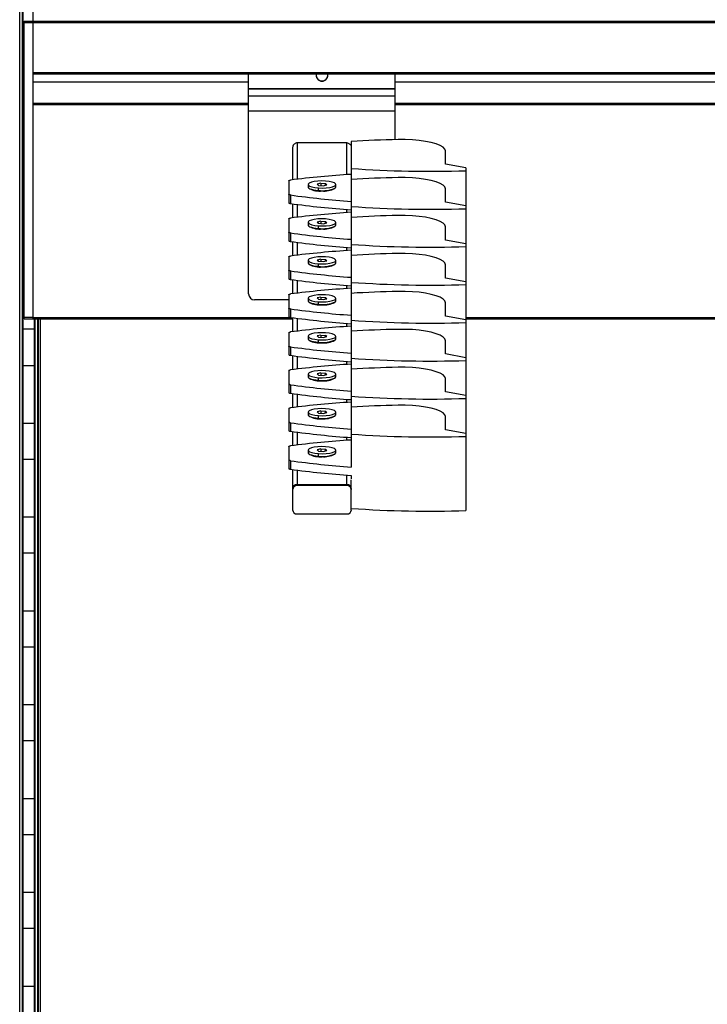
# Model space of a CAD drawing. Header units: millimetres. Extents: x -503 to 1509, y -1200 to 1200.
# Tile 4 of 9: x 503 to 738, y -208 to 128. Entities that reach past the tile are written whole.
import ezdxf

# ---------------------------------------------------------------- set-up
doc = ezdxf.new("R2010")
doc.units = ezdxf.units.MM

msp = doc.modelspace()

# ---------------------------------------------------------------- linework, layer by layer
at = {"color": 7, "linetype": 'Continuous', "lineweight": 25}
for p, q in [((503.22, -1199.65), (503.22, 1199.65)), ((504.02, 1198.85), (504.02, -1198.85)), ((504.37, -1198.5), (504.37, 1198.5)), ((507.75, 141.2), (507.75, 25.7)), ((504.75, 127.2), (1506.74, 127.2)), ((504.75, 25.7), (504.75, 127.2)), ((1506.74, 126.7), (504.75, 126.7)), ((504.75, 118.2), (504.37, 118.2)), ((507.75, 109.7), (1503.74, 109.7)), ((1503.74, 109.2), (507.75, 109.2)), ((581.29, 34.2), (581.29, 109.2)), ((631.29, 86.83), (631.29, 109.2)), ((504.37, 105.8), (504.75, 105.8)), ((507.75, 106.5), (581.29, 106.5)), ((581.29, 104.31), (631.29, 104.31)), ((581.29, 104.2), (631.29, 104.2)), ((606.29, 106.75), (606.29, 106.86)), ((631.29, 106.5), (742.7, 106.5)), ((631.29, 101.7), (581.29, 101.7)), ((581.29, 99.2), (507.75, 99.2)), ((581.29, 98.7), (507.75, 98.7)), ((742.7, 99.2), (631.29, 99.2)), ((742.7, 98.7), (631.29, 98.7)), ((581.29, 96.7), (631.29, 96.7)), ((504.75, 86.2), (504.37, 86.2)), ((596.29, 84.15), (596.29, 73.11)), ((614.79, 85.7), (597.79, 85.7)), ((597.79, 85.7), (597.79, 73.29)), ((614.79, 74.88), (614.79, 85.7)), ((616.24, 86.18), (616.24, -24.81)), ((648.39, 78.45), (648.39, 82.98)), ((655.39, 77.18), (648.39, 78.45)), ((655.39, 77.18), (655.39, -39.67)), ((504.37, 73.8), (504.75, 73.8)), ((595, 72.78), (595, 65.28)), ((601.58, 71.54), (601.58, 70.69)), ((605.85, 71.98), (604.62, 71.66)), ((604.62, 71.66), (605.06, 71.23)), ((605.06, 71.23), (606.74, 71.11)), ((605.85, 71.98), (607.53, 71.86)), ((605.85, 71.98), (605.85, 71.17)), ((606.74, 71.11), (607.97, 71.42)), ((607.97, 71.42), (607.53, 71.86)), ((607.53, 71.31), (607.53, 71.86)), ((611.01, 70.69), (611.01, 71.54)), ((595.52, 67.95), (595.52, 65.05)), ((601.75, 70.36), (601.96, 70.17)), ((605.05, 69.51), (605.05, 70.37)), ((610.62, 70.16), (610.84, 70.37)), ((648.39, 65.51), (648.39, 70.04)), ((596.29, 64.94), (596.29, 60.17)), ((597.79, 64.74), (597.79, 60.35)), ((655.39, 64.24), (648.39, 65.51)), ((614.79, 61.94), (614.79, 62.99)), ((595, 59.84), (595, 52.34)), ((601.58, 58.6), (601.58, 57.75)), ((601.75, 57.42), (601.96, 57.23)), ((605.85, 59.04), (604.62, 58.72)), ((604.62, 58.72), (605.06, 58.29)), ((605.05, 56.57), (605.05, 57.42)), ((605.06, 58.29), (606.74, 58.17)), ((605.85, 59.04), (607.53, 58.92)), ((605.85, 59.04), (605.85, 58.23)), ((606.74, 58.17), (607.97, 58.48)), ((607.97, 58.48), (607.53, 58.92)), ((607.53, 58.37), (607.53, 58.92)), ((610.62, 57.22), (610.84, 57.43)), ((611.01, 57.75), (611.01, 58.6)), ((648.39, 52.57), (648.39, 57.1)), ((504.75, 54.2), (504.37, 54.2)), ((595.52, 55.01), (595.52, 52.11)), ((596.29, 52), (596.29, 47.22)), ((597.79, 51.8), (597.79, 47.41)), ((655.39, 51.3), (648.39, 52.57)), ((614.79, 49), (614.79, 50.05)), ((595, 46.9), (595, 39.4)), ((601.58, 45.66), (601.58, 44.81)), ((601.75, 44.48), (601.96, 44.29)), ((605.85, 46.09), (604.62, 45.78)), ((604.62, 45.78), (605.06, 45.35)), ((605.05, 43.63), (605.05, 44.48)), ((605.06, 45.35), (606.74, 45.23)), ((605.85, 46.09), (607.53, 45.98)), ((605.85, 46.09), (605.85, 45.29)), ((606.74, 45.23), (607.97, 45.54)), ((607.97, 45.54), (607.53, 45.98)), ((607.53, 45.43), (607.53, 45.98)), ((610.62, 44.28), (610.84, 44.48)), ((611.01, 44.81), (611.01, 45.66)), ((648.39, 39.63), (648.39, 44.16)), ((504.37, 41.8), (504.75, 41.8)), ((595.52, 42.07), (595.52, 39.17)), ((596.29, 39.06), (596.29, 34.28)), ((597.79, 38.86), (597.79, 34.47)), ((614.79, 36.06), (614.79, 37.11)), ((655.39, 38.36), (648.39, 39.63)), ((595, 33.96), (595, 26.45)), ((595, 32.2), (583.29, 32.2)), ((601.58, 32.72), (601.58, 31.87)), ((601.75, 31.54), (601.96, 31.35)), ((605.85, 33.15), (604.62, 32.84)), ((604.62, 32.84), (605.06, 32.4)), ((605.05, 30.69), (605.05, 31.54)), ((605.06, 32.4), (606.74, 32.29)), ((605.85, 33.15), (607.53, 33.04)), ((605.85, 33.15), (605.85, 32.35)), ((606.74, 32.29), (607.97, 32.6)), ((607.97, 32.6), (607.53, 33.04)), ((607.53, 32.49), (607.53, 33.04)), ((610.62, 31.34), (610.84, 31.54)), ((611.01, 31.87), (611.01, 32.72)), ((648.39, 26.69), (648.39, 31.22)), ((595.52, 29.12), (595.52, 26.23)), ((507.75, 26.2), (504.75, 26.2)), ((504.75, 25.7), (507.75, 25.7)), ((507.75, 26.2), (595.71, 26.2)), ((507.75, 25.7), (596.29, 25.7)), ((508.12, 25.7), (508.12, -1194.75)), ((508.47, -1194.4), (508.47, 25.7)), ((509.27, 25.7), (509.27, -1193.6)), ((509.62, -1193.25), (509.62, 25.7)), ((510.32, -1192.55), (510.32, 25.7)), ((596.29, 26.12), (596.29, 21.34)), ((597.79, 25.92), (597.79, 21.53)), ((614.79, 23.12), (614.79, 24.17)), ((655.39, 25.42), (648.39, 26.69)), ((655.39, 26.2), (757.11, 26.2)), ((655.39, 25.7), (757.7, 25.7)), ((508.12, 22.2), (504.37, 22.2)), ((595, 21.02), (595, 13.51)), ((605.85, 20.21), (604.62, 19.9)), ((605.85, 20.21), (607.53, 20.09)), ((605.85, 20.21), (605.85, 19.41)), ((601.58, 19.78), (601.58, 18.92)), ((601.75, 18.6), (601.96, 18.4)), ((604.62, 19.9), (605.06, 19.46)), ((605.05, 17.75), (605.05, 18.6)), ((605.06, 19.46), (606.74, 19.35)), ((606.74, 19.35), (607.97, 19.66)), ((607.97, 19.66), (607.53, 20.09)), ((607.53, 19.55), (607.53, 20.09)), ((610.62, 18.4), (610.84, 18.6)), ((611.01, 18.92), (611.01, 19.78)), ((648.39, 13.75), (648.39, 18.27)), ((595.52, 16.18), (595.52, 13.29)), ((655.39, 12.48), (648.39, 13.75)), ((596.29, 13.18), (596.29, 8.4)), ((597.79, 12.98), (597.79, 8.59)), ((614.79, 10.18), (614.79, 11.22)), ((504.37, 9.8), (508.12, 9.8)), ((595, 8.07), (595, 0.57)), ((601.58, 6.84), (601.58, 5.98)), ((605.85, 7.27), (604.62, 6.96)), ((604.62, 6.96), (605.06, 6.52)), ((605.85, 7.27), (607.53, 7.15)), ((605.85, 7.27), (605.85, 6.47)), ((606.74, 6.4), (607.97, 6.72)), ((607.97, 6.72), (607.53, 7.15)), ((607.53, 6.61), (607.53, 7.15)), ((611.01, 5.98), (611.01, 6.84)), ((601.75, 5.66), (601.96, 5.46)), ((605.05, 4.81), (605.05, 5.66)), ((605.06, 6.52), (606.74, 6.4)), ((610.62, 5.46), (610.84, 5.66)), ((648.39, 0.81), (648.39, 5.33)), ((595.52, 3.24), (595.52, 0.35)), ((596.29, 0.24), (596.29, -4.54)), ((597.79, 0.04), (597.79, -4.35)), ((655.39, -0.46), (648.39, 0.81)), ((614.79, -2.76), (614.79, -1.72)), ((595, -4.87), (595, -12.37)), ((601.58, -6.1), (601.58, -6.96)), ((605.85, -5.67), (604.62, -5.98)), ((604.62, -5.98), (605.06, -6.42)), ((605.06, -6.42), (606.74, -6.54)), ((605.85, -5.67), (607.53, -5.79)), ((605.85, -5.67), (605.85, -6.47)), ((606.74, -6.54), (607.97, -6.22)), ((607.97, -6.22), (607.53, -5.79)), ((607.53, -6.33), (607.53, -5.79)), ((611.01, -6.96), (611.01, -6.1)), ((504.37, -9.8), (508.12, -9.8)), ((595.52, -9.7), (595.52, -12.6)), ((601.75, -7.28), (601.96, -7.48)), ((605.05, -8.13), (605.05, -7.28)), ((610.62, -7.48), (610.84, -7.28)), ((648.39, -12.14), (648.39, -7.61)), ((596.29, -12.7), (596.29, -17.48)), ((597.79, -12.91), (597.79, -17.29)), ((655.39, -13.4), (648.39, -12.14)), ((614.79, -15.71), (614.79, -14.66)), ((595, -17.81), (595, -25.31)), ((601.58, -19.04), (601.58, -19.9)), ((605.85, -18.61), (604.62, -18.93)), ((604.62, -18.93), (605.06, -19.36)), ((605.06, -19.36), (606.74, -19.48)), ((605.85, -18.61), (607.53, -18.73)), ((605.85, -18.61), (605.85, -19.42)), ((606.74, -19.48), (607.97, -19.16)), ((607.97, -19.16), (607.53, -18.73)), ((607.53, -19.27), (607.53, -18.73)), ((611.01, -19.9), (611.01, -19.04)), ((508.12, -22.2), (504.37, -22.2)), ((595.52, -22.64), (595.52, -25.54)), ((601.75, -20.23), (601.96, -20.42)), ((605.05, -21.08), (605.05, -20.22)), ((610.62, -20.42), (610.84, -20.22)), ((596.29, -25.64), (596.29, -39.37)), ((597.79, -25.85), (597.79, -31.16)), ((614.79, -31.16), (614.79, -27.6)), ((616.24, -27.71), (616.24, -28.78)), ((616.29, -39.37), (616.29, -29.16)), ((597.79, -30.77), (614.79, -30.77)), ((614.79, -31.16), (597.79, -31.16)), ((504.37, -41.8), (508.12, -41.8)), ((597.79, -40.82), (614.79, -40.82)), ((508.12, -54.2), (504.37, -54.2)), ((504.37, -73.8), (508.12, -73.8)), ((508.12, -86.2), (504.37, -86.2)), ((504.37, -105.8), (508.12, -105.8)), ((508.12, -118.2), (504.37, -118.2)), ((504.37, -137.8), (508.12, -137.8)), ((508.12, -150.2), (504.37, -150.2)), ((504.37, -169.8), (508.12, -169.8)), ((508.12, -182.2), (504.37, -182.2)), ((504.37, -201.8), (508.12, -201.8))]:
    msp.add_line(p, q, dxfattribs=at)
at = {"color": 7, "linetype": 'Continuous', "lineweight": 25, "flags": 128}
for points in [[(648.39, 82.98), (648.19, 83.62), (647.59, 84.24), (646.59, 84.82), (645.24, 85.36), (643.57, 85.83), (641.62, 86.23), (639.45, 86.53), (637.12, 86.74), (634.68, 86.85), (632.21, 86.85)], [(648.39, 70.04), (648.19, 70.68), (647.59, 71.3), (646.59, 71.88), (645.24, 72.42), (643.57, 72.89), (641.62, 73.28), (639.45, 73.59), (637.12, 73.8), (634.68, 73.91), (632.21, 73.91)], [(595, 72.78), (595, 72.82), (595.03, 72.85), (595.08, 72.88), (595.14, 72.92), (595.23, 72.94), (595.32, 72.97), (595.43, 72.99), (595.55, 73.01)], [(601.58, 70.69), (601.62, 70.53), (601.82, 70.3), (602.2, 70.08), (602.74, 69.89), (603.41, 69.72), (604.19, 69.6), (605.05, 69.51)], [(607.54, 72.72), (606.2, 72.76), (604.88, 72.71), (603.67, 72.56), (602.67, 72.32), (601.97, 72.03), (601.62, 71.69), (601.64, 71.35), (602.04, 71.01), (602.79, 70.73), (603.82, 70.5), (605.05, 70.37)], [(605.05, 70.37), (606.39, 70.32), (607.71, 70.38), (608.92, 70.53), (609.92, 70.76), (610.62, 71.06), (610.97, 71.39), (610.95, 71.74), (610.55, 72.07), (609.8, 72.36), (608.77, 72.58), (607.54, 72.72)], [(610.84, 70.37), (611, 70.6), (611.01, 70.69)], [(595.52, 67.95), (595.41, 67.97), (595.3, 67.99), (595.21, 68.01), (595.14, 68.04), (595.08, 68.07), (595.03, 68.11), (595, 68.14), (595, 68.18)], [(595, 65.28), (595, 65.24), (595.03, 65.21), (595.08, 65.18), (595.14, 65.15), (595.21, 65.12), (595.3, 65.09), (595.41, 65.07), (595.52, 65.05)], [(648.39, 57.1), (648.19, 57.74), (647.59, 58.36), (646.59, 58.94), (645.24, 59.48), (643.57, 59.95), (641.62, 60.34), (639.45, 60.65), (637.12, 60.86), (634.68, 60.97), (632.21, 60.97)], [(595, 59.84), (595, 59.87), (595.03, 59.91), (595.08, 59.94), (595.14, 59.97), (595.23, 60), (595.32, 60.03), (595.43, 60.05), (595.55, 60.07)], [(601.58, 57.75), (601.62, 57.59), (601.82, 57.36), (602.2, 57.14), (602.74, 56.95), (603.41, 56.78), (604.19, 56.66), (605.05, 56.57)], [(607.54, 59.78), (606.2, 59.82), (604.88, 59.77), (603.67, 59.62), (602.67, 59.38), (601.97, 59.09), (601.62, 58.75), (601.64, 58.41), (602.04, 58.07), (602.79, 57.79), (603.82, 57.56), (605.05, 57.42)], [(605.05, 57.42), (606.39, 57.38), (607.71, 57.44), (608.92, 57.59), (609.92, 57.82), (610.62, 58.12), (610.97, 58.45), (610.95, 58.8), (610.55, 59.13), (609.8, 59.42), (608.77, 59.64), (607.54, 59.78)], [(610.84, 57.43), (611, 57.66), (611.01, 57.75)], [(595.52, 55.01), (595.41, 55.03), (595.3, 55.05), (595.21, 55.07), (595.14, 55.1), (595.08, 55.13), (595.03, 55.17), (595, 55.2), (595, 55.23)], [(595, 52.34), (595, 52.3), (595.03, 52.27), (595.08, 52.24), (595.14, 52.2), (595.21, 52.18), (595.3, 52.15), (595.41, 52.13), (595.52, 52.11)], [(595, 46.9), (595, 46.93), (595.03, 46.97), (595.08, 47), (595.14, 47.03), (595.23, 47.06), (595.32, 47.09), (595.43, 47.11), (595.55, 47.13)], [(648.39, 44.16), (648.19, 44.79), (647.59, 45.41), (646.59, 46), (645.24, 46.54), (643.57, 47.01), (641.62, 47.4), (639.45, 47.71), (637.12, 47.92), (634.68, 48.02), (632.21, 48.03)], [(601.58, 44.81), (601.62, 44.65), (601.82, 44.42), (602.2, 44.2), (602.74, 44.01), (603.41, 43.84), (604.19, 43.71), (605.05, 43.63)], [(607.54, 46.84), (606.2, 46.88), (604.88, 46.83), (603.67, 46.67), (602.67, 46.44), (601.97, 46.15), (601.62, 45.81), (601.64, 45.46), (602.04, 45.13), (602.79, 44.84), (603.82, 44.62), (605.05, 44.48)], [(605.05, 44.48), (606.39, 44.44), (607.71, 44.5), (608.92, 44.65), (609.92, 44.88), (610.62, 45.18), (610.97, 45.51), (610.95, 45.86), (610.55, 46.19), (609.8, 46.48), (608.77, 46.7), (607.54, 46.84)], [(610.84, 44.48), (611, 44.72), (611.01, 44.81)], [(595.52, 42.07), (595.41, 42.08), (595.3, 42.11), (595.21, 42.13), (595.14, 42.16), (595.08, 42.19), (595.03, 42.22), (595, 42.26), (595, 42.29)], [(595, 39.4), (595, 39.36), (595.03, 39.33), (595.08, 39.29), (595.14, 39.26), (595.21, 39.23), (595.3, 39.21), (595.41, 39.19), (595.52, 39.17)], [(595, 33.96), (595, 33.99), (595.03, 34.03), (595.08, 34.06), (595.14, 34.09), (595.23, 34.12), (595.32, 34.15), (595.43, 34.17), (595.55, 34.19)], [(607.54, 33.9), (606.2, 33.94), (604.88, 33.88), (603.67, 33.73), (602.67, 33.5), (601.97, 33.21), (601.62, 32.87), (601.64, 32.52), (602.04, 32.19), (602.79, 31.9), (603.82, 31.68), (605.05, 31.54)], [(605.05, 31.54), (606.39, 31.5), (607.71, 31.56), (608.92, 31.71), (609.92, 31.94), (610.62, 32.23), (610.97, 32.57), (610.95, 32.92), (610.55, 33.25), (609.8, 33.54), (608.77, 33.76), (607.54, 33.9)], [(648.39, 31.22), (648.19, 31.85), (647.59, 32.47), (646.59, 33.06), (645.24, 33.6), (643.57, 34.07), (641.62, 34.46), (639.45, 34.77), (637.12, 34.98), (634.68, 35.08), (632.21, 35.09)], [(601.58, 31.87), (601.62, 31.71), (601.82, 31.48), (602.2, 31.26), (602.74, 31.06), (603.41, 30.9), (604.19, 30.77), (605.05, 30.69)], [(610.84, 31.54), (611, 31.78), (611.01, 31.87)], [(595.52, 29.12), (595.41, 29.14), (595.3, 29.17), (595.21, 29.19), (595.14, 29.22), (595.08, 29.25), (595.03, 29.28), (595, 29.32), (595, 29.35)], [(595, 26.45), (595, 26.42), (595.03, 26.39), (595.08, 26.35), (595.14, 26.32), (595.21, 26.29), (595.3, 26.27), (595.41, 26.25), (595.52, 26.23)], [(595, 21.02), (595, 21.05), (595.03, 21.09), (595.08, 21.12), (595.14, 21.15), (595.23, 21.18), (595.32, 21.21), (595.43, 21.23), (595.55, 21.25)], [(607.54, 20.96), (606.2, 21), (604.88, 20.94), (603.67, 20.79), (602.67, 20.56), (601.97, 20.26), (601.62, 19.93), (601.64, 19.58), (602.04, 19.25), (602.79, 18.96), (603.82, 18.74), (605.05, 18.6)], [(605.05, 18.6), (606.39, 18.56), (607.71, 18.62), (608.92, 18.77), (609.92, 19), (610.62, 19.29), (610.97, 19.63), (610.95, 19.98), (610.55, 20.31), (609.8, 20.6), (608.77, 20.82), (607.54, 20.96)], [(648.39, 18.27), (648.19, 18.91), (647.59, 19.53), (646.59, 20.12), (645.24, 20.66), (643.57, 21.13), (641.62, 21.52), (639.45, 21.83), (637.12, 22.04), (634.68, 22.14), (632.21, 22.14)], [(601.58, 18.92), (601.62, 18.77), (601.82, 18.54), (602.2, 18.32), (602.74, 18.12), (603.41, 17.96), (604.19, 17.83), (605.05, 17.75)], [(610.84, 18.6), (611, 18.84), (611.01, 18.92)], [(595.52, 16.18), (595.41, 16.2), (595.3, 16.22), (595.21, 16.25), (595.14, 16.28), (595.08, 16.31), (595.03, 16.34), (595, 16.38), (595, 16.41)], [(595, 13.51), (595, 13.48), (595.03, 13.45), (595.08, 13.41), (595.14, 13.38), (595.21, 13.35), (595.3, 13.33), (595.41, 13.3), (595.52, 13.29)], [(595, 8.07), (595, 8.11), (595.03, 8.15), (595.08, 8.18), (595.14, 8.21), (595.23, 8.24), (595.32, 8.27), (595.43, 8.29), (595.55, 8.31)], [(607.54, 8.02), (606.2, 8.06), (604.88, 8), (603.67, 7.85), (602.67, 7.62), (601.97, 7.32), (601.62, 6.99), (601.64, 6.64), (602.04, 6.31), (602.79, 6.02), (603.82, 5.8), (605.05, 5.66)], [(605.05, 5.66), (606.39, 5.62), (607.71, 5.67), (608.92, 5.82), (609.92, 6.06), (610.62, 6.35), (610.97, 6.69), (610.95, 7.03), (610.55, 7.37), (609.8, 7.65), (608.77, 7.88), (607.54, 8.02)], [(648.39, 5.33), (648.19, 5.97), (647.59, 6.59), (646.59, 7.18), (645.24, 7.71), (643.57, 8.19), (641.62, 8.58), (639.45, 8.89), (637.12, 9.09), (634.68, 9.2), (632.21, 9.2)], [(595.52, 3.24), (595.41, 3.26), (595.3, 3.28), (595.21, 3.31), (595.14, 3.34), (595.08, 3.37), (595.03, 3.4), (595, 3.44), (595, 3.47)], [(601.58, 5.98), (601.62, 5.83), (601.82, 5.6), (602.2, 5.38), (602.74, 5.18), (603.41, 5.02), (604.19, 4.89), (605.05, 4.81)], [(610.84, 5.66), (611, 5.9), (611.01, 5.98)], [(595, 0.57), (595, 0.54), (595.03, 0.5), (595.08, 0.47), (595.14, 0.44), (595.21, 0.41), (595.3, 0.39), (595.41, 0.36), (595.52, 0.35)], [(595, -4.87), (595, -4.83), (595.03, -4.8), (595.08, -4.76), (595.14, -4.73), (595.23, -4.7), (595.32, -4.67), (595.43, -4.65), (595.55, -4.63)], [(607.54, -4.93), (606.2, -4.88), (604.88, -4.94), (603.67, -5.09), (602.67, -5.32), (601.97, -5.62), (601.62, -5.95), (601.64, -6.3), (602.04, -6.63), (602.79, -6.92), (603.82, -7.14), (605.05, -7.28)], [(605.05, -7.28), (606.39, -7.32), (607.71, -7.27), (608.92, -7.12), (609.92, -6.88), (610.62, -6.59), (610.97, -6.25), (610.95, -5.91), (610.55, -5.57), (609.8, -5.29), (608.77, -5.06), (607.54, -4.93)], [(648.39, -7.61), (648.19, -6.97), (647.59, -6.35), (646.59, -5.76), (645.24, -5.23), (643.57, -4.76), (641.62, -4.36), (639.45, -4.06), (637.12, -3.85), (634.68, -3.74), (632.21, -3.74)], [(595.52, -9.7), (595.41, -9.68), (595.3, -9.66), (595.21, -9.63), (595.14, -9.6), (595.08, -9.57), (595.03, -9.54), (595, -9.51), (595, -9.47)], [(601.58, -6.96), (601.62, -7.11), (601.82, -7.34), (602.2, -7.56), (602.74, -7.76), (603.41, -7.92), (604.19, -8.05), (605.05, -8.13)], [(610.84, -7.28), (611, -7.04), (611.01, -6.96)], [(595, -12.37), (595, -12.4), (595.03, -12.44), (595.08, -12.47), (595.14, -12.5), (595.21, -12.53), (595.3, -12.55), (595.41, -12.58), (595.52, -12.6)], [(595, -17.81), (595, -17.77), (595.03, -17.74), (595.08, -17.7), (595.14, -17.67), (595.23, -17.64), (595.32, -17.62), (595.43, -17.59), (595.55, -17.58)], [(601.58, -19.9), (601.62, -20.05), (601.82, -20.29), (602.2, -20.5), (602.74, -20.7), (603.41, -20.86), (604.19, -20.99), (605.05, -21.08)], [(607.54, -17.87), (606.2, -17.82), (604.88, -17.88), (603.67, -18.03), (602.67, -18.26), (601.97, -18.56), (601.62, -18.89), (601.64, -19.24), (602.04, -19.57), (602.79, -19.86), (603.82, -20.08), (605.05, -20.22)], [(605.05, -20.22), (606.39, -20.26), (607.71, -20.21), (608.92, -20.06), (609.92, -19.83), (610.62, -19.53), (610.97, -19.19), (610.95, -18.85), (610.55, -18.52), (609.8, -18.23), (608.77, -18), (607.54, -17.87)], [(610.84, -20.22), (611, -19.98), (611.01, -19.9)], [(595.52, -22.64), (595.41, -22.62), (595.3, -22.6), (595.21, -22.57), (595.14, -22.54), (595.08, -22.51), (595.03, -22.48), (595, -22.45), (595, -22.41)], [(595, -25.31), (595, -25.34), (595.03, -25.38), (595.08, -25.41), (595.14, -25.44), (595.21, -25.47), (595.3, -25.5), (595.41, -25.52), (595.52, -25.54)]]:
    msp.add_lwpolyline(points, dxfattribs=at)
at = {"color": 7, "linetype": 'Continuous', "lineweight": 25}
for centre, radius, start, end in [((606.29, 108.75), 2, 166.9743, 270.0354), ((606.29, 108.86), 2, 181.5915, 270.0268), ((606.3, 108.86), 2, 269.9732, 358.4085), ((606.3, 108.75), 2, 269.9593, 13.0309), ((639.78, -285.08), 372, 91.166, 93.6266), ((636.41, -247.26), 322.87, 93.5801, 97.27), ((639.78, -298.02), 372, 91.166, 93.6266), ((643.15, 455.32), 379.29, 265.9319, 271.8496), ((638.32, 376.77), 311.77, 262.11, 265.9405), ((605.47, 76.57), 7.3, 241.2505, 276.4979), ((606.54, 79.47), 10.07, 261.505, 295.3114), ((607, 77.17), 7.88, 264.8473, 297.4043), ((638.32, 373.87), 311.77, 262.11, 265.9405), ((643.15, 442.38), 379.29, 265.9319, 271.8496), ((636.41, -260.2), 322.87, 93.5801, 97.27), ((639.78, -310.96), 372, 91.166, 93.6266), ((605.47, 63.62), 7.3, 241.2505, 276.4979), ((606.54, 66.52), 10.07, 261.505, 295.3114), ((607, 64.22), 7.88, 264.8473, 297.4043), ((638.32, 363.83), 311.77, 262.11, 265.9405), ((638.32, 360.93), 311.77, 262.11, 265.9405), ((643.15, 429.44), 379.29, 265.9319, 271.8496), ((636.41, -273.14), 322.87, 93.5801, 97.27), ((639.78, -323.9), 372, 91.166, 93.6266), ((605.47, 50.68), 7.3, 241.2505, 276.4979), ((606.54, 53.58), 10.07, 261.505, 295.3114), ((607, 51.28), 7.88, 264.8473, 297.4043), ((638.32, 350.88), 311.77, 262.11, 265.9405), ((638.32, 347.99), 311.77, 262.11, 265.9405), ((643.15, 416.5), 379.29, 265.9319, 271.8496), ((583.29, 34.2), 2, 180, 270), ((636.41, -286.08), 322.87, 93.5801, 97.27), ((639.78, -336.84), 372, 91.166, 93.6266), ((605.47, 37.74), 7.3, 241.2505, 276.4979), ((606.54, 40.64), 10.07, 261.505, 295.3114), ((607, 38.34), 7.88, 264.8473, 297.4043), ((638.32, 337.94), 311.77, 262.11, 265.9405), ((638.32, 335.05), 311.77, 262.11, 265.9405), ((643.15, 403.56), 379.29, 265.9319, 271.8496), ((636.41, -299.02), 322.87, 93.5801, 97.27), ((639.78, -349.78), 372, 91.166, 93.6266), ((605.47, 24.8), 7.3, 241.2505, 276.4979), ((606.54, 27.7), 10.07, 261.505, 295.3114), ((607, 25.4), 7.88, 264.8473, 297.4043), ((638.32, 325), 311.77, 262.11, 265.9405), ((638.32, 322.1), 311.77, 262.11, 265.9405), ((636.41, -311.97), 322.87, 93.5801, 97.27), ((643.15, 390.62), 379.29, 265.9319, 271.8496), ((639.78, -362.72), 372, 91.166, 93.6266), ((605.47, 11.86), 7.3, 241.2505, 276.4979), ((606.54, 14.76), 10.07, 261.505, 295.3114), ((607, 12.46), 7.88, 264.8473, 297.4043), ((638.32, 312.06), 311.77, 262.11, 265.9405), ((638.32, 309.16), 311.77, 262.11, 265.9405), ((636.41, -324.91), 322.87, 93.5801, 97.27), ((643.15, 377.67), 379.29, 265.9319, 271.8496), ((639.78, -375.66), 372, 91.166, 93.6266), ((638.32, 299.12), 311.77, 262.11, 265.9405), ((605.47, -1.08), 7.3, 241.2505, 276.4979), ((606.54, 1.82), 10.07, 261.505, 295.3114), ((607, -0.48), 7.88, 264.8473, 297.4043), ((638.32, 296.22), 311.77, 262.11, 265.9405), ((636.41, -337.85), 322.87, 93.5801, 97.27), ((643.15, 364.73), 379.29, 265.9319, 271.8496), ((638.32, 286.18), 311.77, 262.11, 265.9405), ((605.47, -14.02), 7.3, 241.2505, 276.4979), ((606.54, -11.12), 10.07, 261.505, 295.3114), ((607, -13.42), 7.88, 264.8473, 297.4043), ((638.32, 283.28), 311.77, 262.11, 265.9405), ((597.77, -32.24), 1.48, 89.0242, 178.9898), ((597.77, -32.63), 1.48, 89.0242, 178.9898), ((614.82, -32.24), 1.48, 1.0102, 90.9758), ((614.82, -32.63), 1.48, 1.0102, 90.9758), ((597.77, -39.34), 1.48, 181.0102, 270.9758), ((614.82, -39.34), 1.48, 269.0242, 358.9898), ((643.15, 339.43), 379.29, 265.9319, 271.8496)]:
    msp.add_arc(centre, radius, start, end, dxfattribs=at)
for points, knots in [([(597.79, 85.7), (597.66, 85.69), (597.37, 85.66), (596.96, 85.46), (596.6, 85.13), (596.34, 84.67), (596.31, 84.32), (596.29, 84.15)], [0, 0, 0, 0, 0.173851, 0.362017, 0.558056, 0.786853, 1, 1, 1, 1]), ([(614.79, 85.7), (614.93, 85.69), (615.22, 85.66), (615.63, 85.46), (615.99, 85.13), (616.21, 84.77), (616.24, 84.52), (616.24, 84.46)], [0, 0, 0, 0, 0.200298, 0.417089, 0.64295, 0.906554, 1, 1, 1, 1])]:
    msp.add_open_spline(points, degree=3, knots=knots, dxfattribs=at)

doc.saveas('drawing.dxf')
